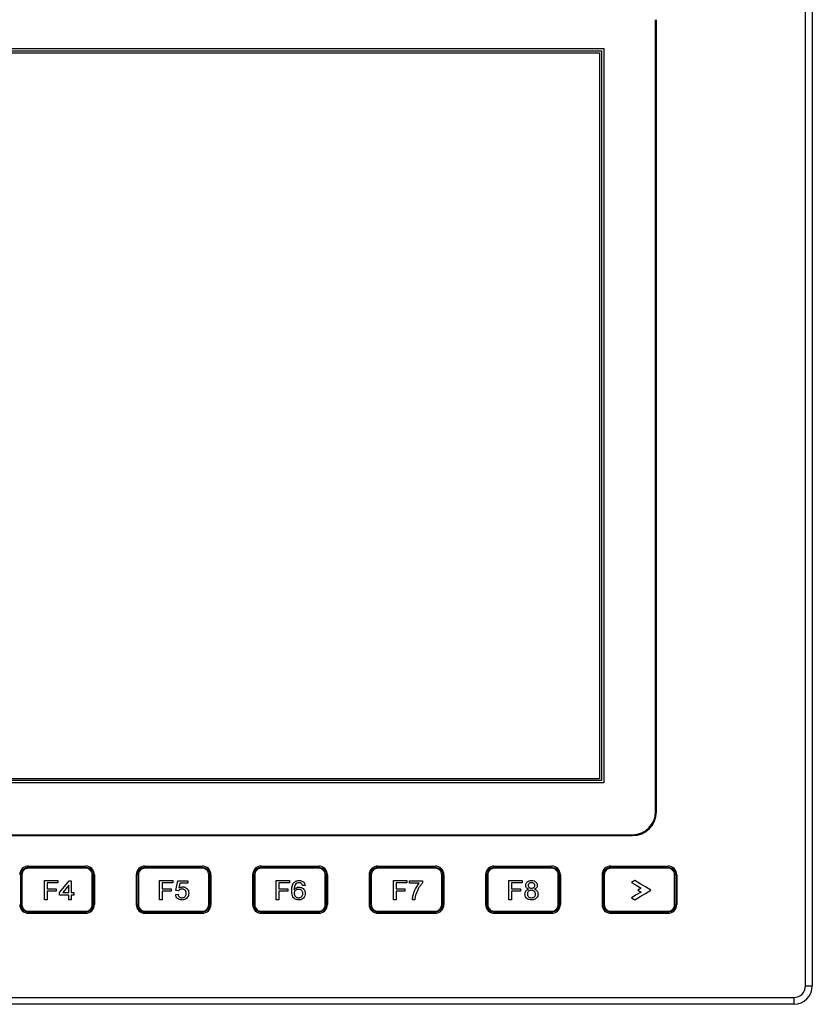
# Model space of a CAD drawing. Header units: millimetres. Extents: x 9237 to 10717, y 427 to 1202.
# Tile 3 of 12: x 9413 to 9585, y 845 to 1060. Entities that reach past the tile are written whole.
import ezdxf

# ---------------------------------------------------------------- set-up
doc = ezdxf.new("R2010")
doc.units = ezdxf.units.MM
doc.header["$LTSCALE"] = 3

msp = doc.modelspace()

# ---------------------------------------------------------------- linework, layer by layer
at = {"color": 7, "linetype": 'Continuous', "lineweight": 30}
for p, q in [((9583.9, 849.2), (9583.9, 1077.2)), ((9585.4, 1077.2), (9585.4, 849.2)), ((9551.2, 887.2), (9551.2, 1060)), ((9551.4, 887.2), (9551.4, 1060)), ((9326.9, 1053.7), (9539.9, 1053.7)), ((9327.4, 1053.2), (9539.4, 1053.2)), ((9327.8, 1052.8), (9539, 1052.8)), ((9539, 1052.8), (9539, 894.4)), ((9539.4, 1053.2), (9539.4, 894)), ((9539.9, 1053.7), (9539.9, 893.5)), ((9539.4, 894), (9327.4, 894)), ((9539, 894.4), (9327.8, 894.4)), ((9539.9, 893.5), (9326.9, 893.5)), ((9320.6, 882.2), (9546.2, 882.2)), ((9320.6, 882), (9546.2, 882)), ((9414.45, 875.35), (9426.95, 875.35)), ((9414.45, 875.1), (9426.95, 875.1)), ((9426.93, 874.9), (9414.47, 874.9)), ((9439.85, 875.35), (9452.35, 875.35)), ((9439.85, 875.1), (9452.35, 875.1)), ((9452.33, 874.9), (9439.87, 874.9)), ((9465.25, 875.35), (9477.75, 875.35)), ((9465.25, 875.1), (9477.75, 875.1)), ((9477.73, 874.9), (9465.27, 874.9)), ((9490.65, 875.35), (9503.15, 875.35)), ((9490.65, 875.1), (9503.15, 875.1)), ((9503.13, 874.9), (9490.67, 874.9)), ((9516.05, 875.35), (9528.55, 875.35)), ((9516.05, 875.1), (9528.55, 875.1)), ((9528.53, 874.9), (9516.07, 874.9)), ((9541.45, 875.35), (9553.95, 875.35)), ((9541.45, 875.1), (9553.95, 875.1)), ((9553.93, 874.9), (9541.47, 874.9)), ((9413.02, 873.45), (9412.8, 873.45)), ((9412.8, 866.95), (9412.8, 873.45)), ((9413.02, 873.45), (9413.02, 866.95)), ((9417.98, 872.21), (9420.89, 872.21)), ((9417.98, 868.01), (9417.98, 872.21)), ((9420.89, 872.21), (9420.89, 871.72)), ((9423.36, 872.16), (9423.79, 872.16)), ((9423.79, 872.16), (9423.79, 869.57)), ((9428.6, 873.45), (9428.37, 873.45)), ((9428.37, 866.95), (9428.37, 873.45)), ((9428.6, 873.45), (9428.6, 866.95)), ((9428.85, 873.45), (9428.85, 866.95)), ((9437.95, 873.45), (9437.95, 866.95)), ((9438.42, 873.45), (9438.2, 873.45)), ((9438.2, 866.95), (9438.2, 873.45)), ((9438.42, 873.45), (9438.42, 866.95)), ((9443.05, 872.21), (9445.96, 872.21)), ((9443.05, 868.01), (9443.05, 872.21)), ((9445.96, 872.21), (9445.96, 871.72)), ((9446.61, 870), (9447.04, 872.16)), ((9447.04, 872.16), (9449.19, 872.16)), ((9449.19, 872.16), (9449.19, 871.62)), ((9453.77, 866.95), (9453.77, 873.45)), ((9454, 873.45), (9453.77, 873.45)), ((9454, 873.45), (9454, 866.95)), ((9454.25, 873.45), (9454.25, 866.95)), ((9463.35, 873.45), (9463.35, 866.95)), ((9463.82, 873.45), (9463.6, 873.45)), ((9463.6, 866.95), (9463.6, 873.45)), ((9463.82, 873.45), (9463.82, 866.95)), ((9468.47, 872.21), (9471.38, 872.21)), ((9468.47, 868.01), (9468.47, 872.21)), ((9471.38, 872.21), (9471.38, 871.72)), ((9479.17, 866.95), (9479.17, 873.45)), ((9479.4, 873.45), (9479.17, 873.45)), ((9479.4, 873.45), (9479.4, 866.95)), ((9479.65, 873.45), (9479.65, 866.95)), ((9488.75, 873.45), (9488.75, 866.95)), ((9489.22, 873.45), (9489, 873.45)), ((9489, 866.95), (9489, 873.45)), ((9489.22, 873.45), (9489.22, 866.95)), ((9494.04, 872.21), (9496.95, 872.21)), ((9494.04, 868.01), (9494.04, 872.21)), ((9496.95, 872.21), (9496.95, 871.72)), ((9497.54, 872.16), (9500.39, 872.16)), ((9497.54, 871.62), (9497.54, 872.16)), ((9500.39, 872.16), (9500.39, 871.72)), ((9504.8, 873.45), (9504.57, 873.45)), ((9504.57, 866.95), (9504.57, 873.45)), ((9504.8, 873.45), (9504.8, 866.95)), ((9505.05, 873.45), (9505.05, 866.95)), ((9514.15, 873.45), (9514.15, 866.95)), ((9514.62, 873.45), (9514.4, 873.45)), ((9514.4, 866.95), (9514.4, 873.45)), ((9514.62, 873.45), (9514.62, 866.95)), ((9519.23, 872.21), (9522.14, 872.21)), ((9519.23, 868.01), (9519.23, 872.21)), ((9522.14, 872.21), (9522.14, 871.72)), ((9530.2, 873.45), (9529.97, 873.45)), ((9529.97, 866.95), (9529.97, 873.45)), ((9530.2, 873.45), (9530.2, 866.95)), ((9530.45, 873.45), (9530.45, 866.95)), ((9539.55, 873.45), (9539.55, 866.95)), ((9540.02, 873.45), (9539.8, 873.45)), ((9539.8, 866.95), (9539.8, 873.45)), ((9540.02, 873.45), (9540.02, 866.95)), ((9546.67, 872.22), (9545.98, 871.77)), ((9555.6, 873.45), (9555.37, 873.45)), ((9555.37, 866.95), (9555.37, 873.45)), ((9555.6, 873.45), (9555.6, 866.95)), ((9555.85, 873.45), (9555.85, 866.95)), ((9418.57, 871.72), (9418.57, 870.38)), ((9420.89, 871.72), (9418.57, 871.72)), ((9418.57, 870.38), (9420.51, 870.38)), ((9420.51, 870.38), (9420.51, 869.89)), ((9423.25, 871.18), (9421.94, 869.57)), ((9423.25, 869.57), (9423.25, 871.18)), ((9443.65, 871.72), (9443.65, 870.38)), ((9445.96, 871.72), (9443.65, 871.72)), ((9443.65, 870.38), (9445.58, 870.38)), ((9445.58, 870.38), (9445.58, 869.89)), ((9447.14, 869.95), (9446.61, 870)), ((9447.48, 871.62), (9447.26, 870.53)), ((9449.19, 871.62), (9447.48, 871.62)), ((9469.07, 871.72), (9469.07, 870.38)), ((9471.38, 871.72), (9469.07, 871.72)), ((9469.07, 870.38), (9471, 870.38)), ((9471, 870.38), (9471, 869.89)), ((9474.77, 871.13), (9474.23, 871.08)), ((9494.63, 871.72), (9494.63, 870.38)), ((9496.95, 871.72), (9494.63, 871.72)), ((9494.63, 870.38), (9496.57, 870.38)), ((9496.57, 870.38), (9496.57, 869.89)), ((9499.69, 871.62), (9497.54, 871.62)), ((9519.82, 871.72), (9519.82, 870.38)), ((9522.14, 871.72), (9519.82, 871.72)), ((9519.82, 870.38), (9521.76, 870.38)), ((9521.76, 870.38), (9521.76, 869.89)), ((9548.05, 870.54), (9547.36, 870.1)), ((9547.36, 870.1), (9548.05, 869.69)), ((9418.57, 868.01), (9417.98, 868.01)), ((9420.51, 869.89), (9418.57, 869.89)), ((9418.57, 869.89), (9418.57, 868.01)), ((9421.26, 869.03), (9421.26, 869.57)), ((9423.25, 869.03), (9421.26, 869.03)), ((9421.94, 869.57), (9423.25, 869.57)), ((9423.25, 868.01), (9423.25, 869.03)), ((9423.79, 868.01), (9423.25, 868.01)), ((9423.79, 869.57), (9424.33, 869.57)), ((9424.33, 869.03), (9423.79, 869.03)), ((9423.79, 869.03), (9423.79, 868.01)), ((9424.33, 869.57), (9424.33, 869.03)), ((9443.65, 868.01), (9443.05, 868.01)), ((9445.58, 869.89), (9443.65, 869.89)), ((9443.65, 869.89), (9443.65, 868.01)), ((9446.55, 869.14), (9447.09, 869.19)), ((9469.07, 868.01), (9468.47, 868.01)), ((9471, 869.89), (9469.07, 869.89)), ((9469.07, 869.89), (9469.07, 868.01)), ((9494.63, 868.01), (9494.04, 868.01)), ((9496.57, 869.89), (9494.63, 869.89)), ((9494.63, 869.89), (9494.63, 868.01)), ((9498.73, 868.01), (9498.19, 868.01)), ((9519.82, 868.01), (9519.23, 868.01)), ((9521.76, 869.89), (9519.82, 869.89)), ((9519.82, 869.89), (9519.82, 868.01)), ((9545.98, 868.42), (9546.67, 868.01)), ((9413.02, 866.95), (9412.8, 866.95)), ((9428.6, 866.95), (9428.37, 866.95)), ((9438.42, 866.95), (9438.2, 866.95)), ((9454, 866.95), (9453.77, 866.95)), ((9463.82, 866.95), (9463.6, 866.95)), ((9479.4, 866.95), (9479.17, 866.95)), ((9489.22, 866.95), (9489, 866.95)), ((9504.8, 866.95), (9504.57, 866.95)), ((9514.62, 866.95), (9514.4, 866.95)), ((9530.2, 866.95), (9529.97, 866.95)), ((9540.02, 866.95), (9539.8, 866.95)), ((9555.6, 866.95), (9555.37, 866.95)), ((9426.95, 865.3), (9414.45, 865.3)), ((9414.45, 865.05), (9426.95, 865.05)), ((9414.47, 865.5), (9426.93, 865.5)), ((9452.35, 865.3), (9439.85, 865.3)), ((9439.85, 865.05), (9452.35, 865.05)), ((9439.87, 865.5), (9452.33, 865.5)), ((9477.75, 865.3), (9465.25, 865.3)), ((9465.25, 865.05), (9477.75, 865.05)), ((9465.27, 865.5), (9477.73, 865.5)), ((9503.15, 865.3), (9490.65, 865.3)), ((9490.65, 865.05), (9503.15, 865.05)), ((9490.67, 865.5), (9503.13, 865.5)), ((9528.55, 865.3), (9516.05, 865.3)), ((9516.05, 865.05), (9528.55, 865.05)), ((9516.07, 865.5), (9528.53, 865.5)), ((9553.95, 865.3), (9541.45, 865.3)), ((9541.45, 865.05), (9553.95, 865.05)), ((9541.47, 865.5), (9553.93, 865.5)), ((9583.9, 849.2), (9585.4, 849.2)), ((9285.4, 846.7), (9581.4, 846.7)), ((9581.4, 846.7), (9581.4, 845.2)), ((9581.4, 845.2), (9285.4, 845.2))]:
    msp.add_line(p, q, dxfattribs=at)
at = {"color": 7, "linetype": 'Continuous', "lineweight": 30, "flags": 128}
for points in [[(9421.26, 869.57), (9422.31, 870.86), (9423.36, 872.16)], [(9550.19, 870.1), (9549.02, 870.8), (9547.85, 871.51), (9546.67, 872.22)], [(9545.98, 871.77), (9547.02, 871.16), (9548.05, 870.54)], [(9546.67, 868.01), (9547.85, 868.71), (9549.02, 869.4), (9550.19, 870.1)], [(9548.05, 869.69), (9547.02, 869.05), (9545.98, 868.42)]]:
    msp.add_lwpolyline(points, dxfattribs=at)
at = {"color": 7, "linetype": 'Continuous', "lineweight": 30}
for centre, radius, start, end in [((9546.2, 887.2), 5, 270, 0), ((9546.2, 887.2), 5.2, 270, 0), ((9414.45, 873.45), 1.9, 90, 180), ((9413.95, 874.94), 0.52, 354.5433, 16.817), ((9427.45, 874.94), 0.52, 163.183, 185.4567), ((9426.95, 873.45), 1.9, 0, 90), ((9439.85, 873.45), 1.9, 90, 180), ((9439.35, 874.94), 0.52, 354.5433, 16.817), ((9452.85, 874.94), 0.52, 163.183, 185.4567), ((9452.35, 873.45), 1.9, 0, 90), ((9465.25, 873.45), 1.9, 90, 180), ((9464.75, 874.94), 0.52, 354.5433, 16.817), ((9478.24, 874.94), 0.52, 163.1763, 185.4719), ((9477.75, 873.45), 1.9, 0, 90), ((9490.65, 873.45), 1.9, 90, 180), ((9490.15, 874.94), 0.52, 354.5433, 16.817), ((9503.65, 874.94), 0.52, 163.187, 185.4611), ((9503.15, 873.45), 1.9, 0, 90), ((9516.05, 873.45), 1.9, 90, 180), ((9515.55, 874.94), 0.52, 354.5389, 16.813), ((9529.04, 874.94), 0.52, 163.1719, 185.4594), ((9528.55, 873.45), 1.9, 0, 90), ((9541.45, 873.45), 1.9, 90, 180), ((9540.95, 874.94), 0.521, 354.546, 16.8059), ((9554.45, 874.94), 0.521, 163.1941, 185.454), ((9553.95, 873.45), 1.9, 0, 90), ((9414.45, 866.95), 1.9, 180, 270), ((9426.95, 866.95), 1.9, 270, 0), ((9439.85, 866.95), 1.9, 180, 270), ((9452.35, 866.95), 1.9, 270, 0), ((9465.25, 866.95), 1.9, 180, 270), ((9477.75, 866.95), 1.9, 270, 0), ((9490.65, 866.95), 1.9, 180, 270), ((9503.15, 866.95), 1.9, 270, 0), ((9516.05, 866.95), 1.9, 180, 270), ((9528.55, 866.95), 1.9, 270, 0), ((9541.45, 866.95), 1.9, 180, 270), ((9553.95, 866.95), 1.9, 270, 0), ((9413.95, 865.45), 0.52, 343.183, 5.4567), ((9427.45, 865.45), 0.52, 174.5433, 196.817), ((9439.35, 865.45), 0.52, 343.183, 5.4567), ((9452.85, 865.45), 0.52, 174.5433, 196.817), ((9464.75, 865.45), 0.52, 343.183, 5.4567), ((9478.24, 865.45), 0.52, 174.5281, 196.8237), ((9490.15, 865.45), 0.52, 343.183, 5.4567), ((9503.65, 865.45), 0.52, 174.5389, 196.813), ((9515.55, 865.45), 0.52, 343.187, 5.4611), ((9529.04, 865.45), 0.52, 174.5406, 196.8281), ((9540.95, 865.45), 0.521, 343.1941, 5.454), ((9554.45, 865.45), 0.521, 174.546, 196.8059), ((9581.4, 849.2), 2.5, 270, 0), ((9581.4, 849.2), 4, 270, 0)]:
    msp.add_arc(centre, radius, start, end, dxfattribs=at)
for points, knots in [([(9412.8, 873.45), (9412.82, 873.63), (9412.85, 874), (9413.13, 874.49), (9413.55, 874.86), (9414.01, 875.07), (9414.32, 875.09), (9414.45, 875.1)], [0, 0, 0, 0, 0.213043, 0.425983, 0.639621, 0.854649, 1, 1, 1, 1]), ([(9414.47, 874.9), (9414.36, 874.89), (9414.09, 874.87), (9413.68, 874.69), (9413.32, 874.36), (9413.07, 873.93), (9413.04, 873.61), (9413.02, 873.45)], [0, 0, 0, 0, 0.145199, 0.360084, 0.573717, 0.786779, 1, 1, 1, 1]), ([(9428.37, 873.45), (9428.37, 873.55), (9428.35, 873.82), (9428.18, 874.22), (9427.85, 874.59), (9427.42, 874.85), (9427.09, 874.88), (9426.93, 874.9)], [0, 0, 0, 0, 0.137128, 0.352111, 0.568086, 0.784117, 1, 1, 1, 1]), ([(9426.95, 875.1), (9427.13, 875.08), (9427.51, 875.04), (9428, 874.75), (9428.38, 874.33), (9428.57, 873.87), (9428.59, 873.56), (9428.6, 873.45)], [0, 0, 0, 0, 0.216097, 0.432223, 0.648157, 0.862993, 1, 1, 1, 1]), ([(9438.2, 873.45), (9438.22, 873.63), (9438.25, 874), (9438.53, 874.49), (9438.95, 874.86), (9439.41, 875.07), (9439.72, 875.09), (9439.85, 875.1)], [0, 0, 0, 0, 0.213042, 0.425983, 0.639621, 0.854648, 1, 1, 1, 1]), ([(9439.87, 874.9), (9439.76, 874.89), (9439.49, 874.87), (9439.08, 874.69), (9438.72, 874.36), (9438.47, 873.93), (9438.44, 873.61), (9438.42, 873.45)], [0, 0, 0, 0, 0.145199, 0.360084, 0.573717, 0.786779, 1, 1, 1, 1]), ([(9453.77, 873.45), (9453.77, 873.55), (9453.75, 873.82), (9453.58, 874.22), (9453.25, 874.59), (9452.82, 874.85), (9452.49, 874.88), (9452.33, 874.9)], [0, 0, 0, 0, 0.137128, 0.352111, 0.568086, 0.784117, 1, 1, 1, 1]), ([(9452.35, 875.1), (9452.53, 875.08), (9452.91, 875.04), (9453.4, 874.75), (9453.78, 874.33), (9453.97, 873.87), (9453.99, 873.56), (9454, 873.45)], [0, 0, 0, 0, 0.216097, 0.432223, 0.648157, 0.862992, 1, 1, 1, 1]), ([(9463.6, 873.45), (9463.62, 873.63), (9463.65, 874), (9463.93, 874.49), (9464.35, 874.86), (9464.81, 875.07), (9465.12, 875.09), (9465.25, 875.1)], [0, 0, 0, 0, 0.213042, 0.425983, 0.639621, 0.854654, 1, 1, 1, 1]), ([(9465.27, 874.9), (9465.16, 874.89), (9464.89, 874.87), (9464.48, 874.69), (9464.12, 874.36), (9463.87, 873.93), (9463.84, 873.61), (9463.82, 873.45)], [0, 0, 0, 0, 0.145199, 0.360084, 0.573718, 0.78678, 1, 1, 1, 1]), ([(9479.17, 873.45), (9479.17, 873.55), (9479.15, 873.82), (9478.98, 874.22), (9478.65, 874.59), (9478.22, 874.85), (9477.89, 874.88), (9477.73, 874.9)], [0, 0, 0, 0, 0.137129, 0.35211, 0.568091, 0.784122, 1, 1, 1, 1]), ([(9477.75, 875.1), (9477.93, 875.08), (9478.31, 875.04), (9478.8, 874.75), (9479.18, 874.33), (9479.37, 873.87), (9479.39, 873.56), (9479.4, 873.45)], [0, 0, 0, 0, 0.216097, 0.432228, 0.648157, 0.862992, 1, 1, 1, 1]), ([(9489, 873.45), (9489.02, 873.63), (9489.05, 874), (9489.33, 874.49), (9489.75, 874.86), (9490.21, 875.07), (9490.52, 875.09), (9490.65, 875.1)], [0, 0, 0, 0, 0.213042, 0.425984, 0.639626, 0.854654, 1, 1, 1, 1]), ([(9490.67, 874.9), (9490.56, 874.89), (9490.29, 874.87), (9489.88, 874.69), (9489.52, 874.36), (9489.27, 873.93), (9489.24, 873.61), (9489.22, 873.45)], [0, 0, 0, 0, 0.145199, 0.360084, 0.573718, 0.78678, 1, 1, 1, 1]), ([(9504.57, 873.45), (9504.57, 873.55), (9504.55, 873.82), (9504.38, 874.22), (9504.05, 874.59), (9503.62, 874.85), (9503.29, 874.88), (9503.13, 874.9)], [0, 0, 0, 0, 0.137129, 0.35211, 0.568091, 0.784122, 1, 1, 1, 1]), ([(9503.15, 875.1), (9503.33, 875.08), (9503.71, 875.04), (9504.2, 874.75), (9504.58, 874.33), (9504.77, 873.87), (9504.79, 873.56), (9504.8, 873.45)], [0, 0, 0, 0, 0.216097, 0.432228, 0.648157, 0.862992, 1, 1, 1, 1]), ([(9514.4, 873.45), (9514.42, 873.63), (9514.45, 874), (9514.73, 874.49), (9515.15, 874.86), (9515.61, 875.07), (9515.92, 875.09), (9516.05, 875.1)], [0, 0, 0, 0, 0.213041, 0.425981, 0.639623, 0.854649, 1, 1, 1, 1]), ([(9516.07, 874.9), (9515.96, 874.89), (9515.69, 874.87), (9515.28, 874.69), (9514.92, 874.36), (9514.67, 873.93), (9514.64, 873.61), (9514.62, 873.45)], [0, 0, 0, 0, 0.145193, 0.360085, 0.573719, 0.786778, 1, 1, 1, 1]), ([(9529.97, 873.45), (9529.97, 873.55), (9529.95, 873.82), (9529.78, 874.22), (9529.45, 874.59), (9529.02, 874.85), (9528.69, 874.88), (9528.53, 874.9)], [0, 0, 0, 0, 0.137129, 0.352108, 0.568087, 0.784111, 1, 1, 1, 1]), ([(9528.55, 875.1), (9528.73, 875.08), (9529.11, 875.04), (9529.6, 874.75), (9529.98, 874.33), (9530.17, 873.87), (9530.19, 873.56), (9530.2, 873.45)], [0, 0, 0, 0, 0.216091, 0.432223, 0.648157, 0.862992, 1, 1, 1, 1]), ([(9539.8, 873.45), (9539.82, 873.63), (9539.85, 874), (9540.13, 874.49), (9540.55, 874.86), (9541.01, 875.07), (9541.32, 875.09), (9541.45, 875.1)], [0, 0, 0, 0, 0.213043, 0.425983, 0.639621, 0.854649, 1, 1, 1, 1]), ([(9541.47, 874.9), (9541.36, 874.89), (9541.09, 874.87), (9540.68, 874.69), (9540.32, 874.36), (9540.07, 873.93), (9540.04, 873.61), (9540.02, 873.45)], [0, 0, 0, 0, 0.145199, 0.360086, 0.573715, 0.786778, 1, 1, 1, 1]), ([(9555.37, 873.45), (9555.37, 873.55), (9555.35, 873.82), (9555.18, 874.22), (9554.85, 874.59), (9554.42, 874.85), (9554.09, 874.88), (9553.93, 874.9)], [0, 0, 0, 0, 0.137128, 0.352108, 0.568087, 0.784123, 1, 1, 1, 1]), ([(9553.95, 875.1), (9554.13, 875.08), (9554.51, 875.04), (9555, 874.75), (9555.38, 874.33), (9555.57, 873.87), (9555.59, 873.56), (9555.6, 873.45)], [0, 0, 0, 0, 0.2161018, 0.4322324, 0.648158, 0.8629927, 1, 1, 1, 1]), ([(9472.35, 871.73), (9472.47, 871.84), (9472.71, 872.07), (9473.13, 872.19), (9473.39, 872.2), (9473.49, 872.21)], [0, 0, 0, 0, 0.383627, 0.768925, 1, 1, 1, 1]), ([(9473.49, 872.21), (9473.69, 872.19), (9474.03, 872.16), (9474.42, 871.9), (9474.66, 871.59), (9474.74, 871.31), (9474.77, 871.16), (9474.77, 871.13)], [0, 0, 0, 0, 0.331193, 0.539892, 0.748739, 0.953087, 1, 1, 1, 1]), ([(9522.89, 871.15), (9522.9, 871.27), (9522.92, 871.5), (9523.11, 871.8), (9523.38, 872.03), (9523.74, 872.19), (9524, 872.2), (9524.15, 872.21)], [0, 0, 0, 0, 0.18996, 0.381244, 0.562188, 0.762291, 1, 1, 1, 1]), ([(9524.15, 872.21), (9524.35, 872.19), (9524.69, 872.17), (9525.08, 871.92), (9525.33, 871.62), (9525.42, 871.34), (9525.42, 871.18), (9525.42, 871.14)], [0, 0, 0, 0, 0.323918, 0.531622, 0.739474, 0.933783, 1, 1, 1, 1]), ([(9447.94, 870.32), (9447.81, 870.32), (9447.58, 870.3), (9447.31, 870.14), (9447.19, 870.01), (9447.14, 869.95)], [0, 0, 0, 0, 0.40899, 0.744125, 1, 1, 1, 1]), ([(9447.26, 870.53), (9447.32, 870.57), (9447.44, 870.65), (9447.71, 870.77), (9447.92, 870.8), (9448.07, 870.81)], [0, 0, 0, 0, 0.251288, 0.503073, 1, 1, 1, 1]), ([(9448.87, 869.42), (9448.86, 869.55), (9448.84, 869.77), (9448.69, 870.04), (9448.49, 870.21), (9448.23, 870.31), (9448.04, 870.32), (9447.94, 870.32)], [0, 0, 0, 0, 0.266713, 0.442606, 0.618907, 0.785178, 1, 1, 1, 1]), ([(9448.07, 870.81), (9448.23, 870.8), (9448.56, 870.77), (9448.97, 870.51), (9449.26, 870.16), (9449.39, 869.79), (9449.4, 869.55), (9449.41, 869.45)], [0, 0, 0, 0, 0.227592, 0.457538, 0.657577, 0.865551, 1, 1, 1, 1]), ([(9471.87, 869.98), (9471.87, 870.13), (9471.88, 870.44), (9471.96, 871), (9472.12, 871.45), (9472.32, 871.69), (9472.35, 871.73)], [0, 0, 0, 0, 0.251131, 0.502536, 0.915701, 1, 1, 1, 1]), ([(9473.42, 867.96), (9473.23, 867.97), (9472.88, 868), (9472.43, 868.27), (9472.09, 868.66), (9471.89, 869.26), (9471.88, 869.72), (9471.87, 869.98)], [0, 0, 0, 0, 0.1983554, 0.3627203, 0.5269443, 0.7305899, 1, 1, 1, 1]), ([(9472.96, 871.6), (9472.84, 871.5), (9472.62, 871.3), (9472.42, 870.8), (9472.41, 870.43), (9472.4, 870.2)], [0, 0, 0, 0, 0.294555, 0.564941, 1, 1, 1, 1]), ([(9472.4, 870.2), (9472.5, 870.32), (9472.71, 870.55), (9473.11, 870.73), (9473.38, 870.75), (9473.5, 870.76)], [0, 0, 0, 0, 0.361828, 0.726335, 1, 1, 1, 1]), ([(9473.36, 870.27), (9473.23, 870.26), (9472.98, 870.24), (9472.68, 870.06), (9472.49, 869.82), (9472.41, 869.6), (9472.41, 869.46), (9472.4, 869.4)], [0, 0, 0, 0, 0.257845, 0.518064, 0.703629, 0.889627, 1, 1, 1, 1]), ([(9473.46, 871.72), (9473.41, 871.72), (9473.33, 871.72), (9473.15, 871.69), (9473.04, 871.64), (9472.96, 871.6)], [0, 0, 0, 0, 0.251148, 0.502853, 1, 1, 1, 1]), ([(9474.29, 869.38), (9474.28, 869.5), (9474.26, 869.72), (9474.1, 869.99), (9473.89, 870.16), (9473.63, 870.26), (9473.45, 870.27), (9473.36, 870.27)], [0, 0, 0, 0, 0.25944, 0.441072, 0.622637, 0.809882, 1, 1, 1, 1]), ([(9474.02, 871.51), (9473.98, 871.54), (9473.88, 871.63), (9473.68, 871.71), (9473.53, 871.72), (9473.46, 871.72)], [0, 0, 0, 0, 0.251739, 0.665643, 1, 1, 1, 1]), ([(9473.5, 870.76), (9473.66, 870.74), (9473.98, 870.71), (9474.38, 870.46), (9474.67, 870.11), (9474.81, 869.74), (9474.82, 869.49), (9474.83, 869.39)], [0, 0, 0, 0, 0.223578, 0.449191, 0.650459, 0.86113, 1, 1, 1, 1]), ([(9474.23, 871.08), (9474.22, 871.12), (9474.2, 871.2), (9474.14, 871.35), (9474.07, 871.45), (9474.02, 871.51)], [0, 0, 0, 0, 0.2521576, 0.5046938, 1, 1, 1, 1]), ([(9498.19, 868.01), (9498.23, 868.34), (9498.3, 869.01), (9498.72, 870.28), (9499.31, 871.08), (9499.69, 871.62)], [0, 0, 0, 0, 0.252657, 0.50426, 1, 1, 1, 1]), ([(9500.39, 871.72), (9500.23, 871.53), (9499.91, 871.15), (9499.37, 870.31), (9499.11, 869.61), (9498.93, 869.15)], [0, 0, 0, 0, 0.251103, 0.501916, 1, 1, 1, 1]), ([(9522.73, 869.25), (9522.75, 869.42), (9522.77, 869.7), (9522.99, 870.02), (9523.25, 870.22), (9523.45, 870.28), (9523.54, 870.31)], [0, 0, 0, 0, 0.3484401, 0.5715948, 0.7949372, 1, 1, 1, 1]), ([(9523.54, 870.31), (9523.4, 870.37), (9523.18, 870.47), (9522.98, 870.73), (9522.9, 870.95), (9522.89, 871.09), (9522.89, 871.15)], [0, 0, 0, 0, 0.396757, 0.625045, 0.853202, 1, 1, 1, 1]), ([(9524.14, 870.06), (9524.02, 870.05), (9523.8, 870.03), (9523.53, 869.87), (9523.36, 869.67), (9523.28, 869.45), (9523.27, 869.31), (9523.27, 869.26)], [0, 0, 0, 0, 0.288298, 0.48325, 0.677961, 0.878846, 1, 1, 1, 1]), ([(9524.16, 871.72), (9524.04, 871.72), (9523.84, 871.7), (9523.62, 871.56), (9523.49, 871.41), (9523.44, 871.26), (9523.43, 871.17), (9523.43, 871.15)], [0, 0, 0, 0, 0.343943, 0.552259, 0.760965, 0.920697, 1, 1, 1, 1]), ([(9523.43, 871.15), (9523.44, 871.06), (9523.46, 870.91), (9523.58, 870.73), (9523.73, 870.62), (9523.93, 870.55), (9524.08, 870.54), (9524.16, 870.54)], [0, 0, 0, 0, 0.245372, 0.415247, 0.584565, 0.771316, 1, 1, 1, 1]), ([(9525.05, 869.24), (9525.04, 869.34), (9525.02, 869.53), (9524.88, 869.76), (9524.68, 869.93), (9524.43, 870.04), (9524.24, 870.05), (9524.14, 870.06)], [0, 0, 0, 0, 0.219687, 0.403051, 0.585597, 0.788122, 1, 1, 1, 1]), ([(9524.88, 871.12), (9524.88, 871.19), (9524.87, 871.33), (9524.75, 871.51), (9524.58, 871.64), (9524.37, 871.71), (9524.23, 871.72), (9524.16, 871.72)], [0, 0, 0, 0, 0.190365, 0.382809, 0.595004, 0.801125, 1, 1, 1, 1]), ([(9524.16, 870.54), (9524.28, 870.55), (9524.46, 870.56), (9524.68, 870.68), (9524.81, 870.83), (9524.88, 870.98), (9524.88, 871.08), (9524.88, 871.12)], [0, 0, 0, 0, 0.320363, 0.519738, 0.719314, 0.881112, 1, 1, 1, 1]), ([(9525.42, 871.14), (9525.41, 871.03), (9525.4, 870.84), (9525.25, 870.59), (9525.04, 870.42), (9524.88, 870.35), (9524.79, 870.31)], [0, 0, 0, 0, 0.283771, 0.517091, 0.74985, 1, 1, 1, 1]), ([(9524.79, 870.31), (9524.95, 870.25), (9525.21, 870.13), (9525.46, 869.81), (9525.57, 869.52), (9525.58, 869.32), (9525.58, 869.23)], [0, 0, 0, 0, 0.35135, 0.587414, 0.822713, 1, 1, 1, 1]), ([(9447.94, 867.96), (9447.72, 867.97), (9447.37, 868.01), (9446.94, 868.28), (9446.68, 868.61), (9446.58, 868.92), (9446.56, 869.09), (9446.55, 869.14)], [0, 0, 0, 0, 0.315831, 0.523786, 0.732017, 0.929622, 1, 1, 1, 1]), ([(9447.09, 869.19), (9447.12, 869.07), (9447.17, 868.86), (9447.36, 868.62), (9447.57, 868.49), (9447.77, 868.45), (9447.89, 868.44), (9447.94, 868.44)], [0, 0, 0, 0, 0.310357, 0.508048, 0.706462, 0.896829, 1, 1, 1, 1]), ([(9447.94, 868.44), (9448.07, 868.45), (9448.3, 868.47), (9448.57, 868.64), (9448.75, 868.86), (9448.85, 869.13), (9448.86, 869.32), (9448.87, 869.42)], [0, 0, 0, 0, 0.261136, 0.440083, 0.618727, 0.80586, 1, 1, 1, 1]), ([(9449.06, 868.47), (9448.95, 868.35), (9448.72, 868.11), (9448.3, 867.97), (9448.03, 867.96), (9447.94, 867.96)], [0, 0, 0, 0, 0.381968, 0.766446, 1, 1, 1, 1]), ([(9449.41, 869.45), (9449.4, 869.36), (9449.39, 869.1), (9449.28, 868.75), (9449.12, 868.54), (9449.06, 868.47)], [0, 0, 0, 0, 0.251562, 0.744935, 1, 1, 1, 1]), ([(9472.4, 869.4), (9472.42, 869.28), (9472.45, 869.04), (9472.64, 868.72), (9472.92, 868.52), (9473.17, 868.45), (9473.33, 868.44), (9473.38, 868.44)], [0, 0, 0, 0, 0.240348, 0.482048, 0.70334, 0.892198, 1, 1, 1, 1]), ([(9473.38, 868.44), (9473.5, 868.45), (9473.71, 868.47), (9473.98, 868.63), (9474.17, 868.84), (9474.27, 869.11), (9474.28, 869.29), (9474.29, 869.38)], [0, 0, 0, 0, 0.239547, 0.434459, 0.629352, 0.822463, 1, 1, 1, 1]), ([(9474.83, 869.39), (9474.81, 869.21), (9474.77, 868.83), (9474.48, 868.35), (9474.06, 868.07), (9473.7, 867.97), (9473.49, 867.96), (9473.42, 867.96)], [0, 0, 0, 0, 0.249821, 0.50173, 0.719546, 0.908853, 1, 1, 1, 1]), ([(9498.93, 869.15), (9498.9, 869.06), (9498.85, 868.87), (9498.77, 868.49), (9498.74, 868.2), (9498.73, 868.01)], [0, 0, 0, 0, 0.250261, 0.500645, 1, 1, 1, 1]), ([(9524.16, 867.96), (9523.94, 867.97), (9523.58, 868), (9523.14, 868.28), (9522.86, 868.62), (9522.74, 868.97), (9522.73, 869.18), (9522.73, 869.25)], [0, 0, 0, 0, 0.298477, 0.500777, 0.702735, 0.904547, 1, 1, 1, 1]), ([(9523.27, 869.26), (9523.28, 869.16), (9523.3, 868.98), (9523.41, 868.74), (9523.62, 868.57), (9523.88, 868.46), (9524.07, 868.45), (9524.16, 868.44)], [0, 0, 0, 0, 0.224502, 0.394186, 0.565386, 0.804377, 1, 1, 1, 1]), ([(9524.16, 868.44), (9524.3, 868.45), (9524.54, 868.47), (9524.81, 868.64), (9524.97, 868.85), (9525.04, 869.07), (9525.04, 869.2), (9525.05, 869.24)], [0, 0, 0, 0, 0.317209, 0.511897, 0.706579, 0.904538, 1, 1, 1, 1]), ([(9525.58, 869.23), (9525.57, 869.08), (9525.54, 868.78), (9525.3, 868.41), (9524.97, 868.13), (9524.57, 867.98), (9524.29, 867.96), (9524.16, 867.96)], [0, 0, 0, 0, 0.208265, 0.418231, 0.607466, 0.809901, 1, 1, 1, 1]), ([(9414.45, 865.3), (9414.26, 865.31), (9413.89, 865.35), (9413.39, 865.64), (9413.02, 866.06), (9412.82, 866.52), (9412.8, 866.83), (9412.8, 866.95)], [0, 0, 0, 0, 0.216097, 0.432223, 0.648157, 0.862992, 1, 1, 1, 1]), ([(9413.02, 866.95), (9413.03, 866.84), (9413.05, 866.57), (9413.22, 866.17), (9413.54, 865.8), (9413.98, 865.54), (9414.3, 865.51), (9414.47, 865.5)], [0, 0, 0, 0, 0.137128, 0.352111, 0.568086, 0.784117, 1, 1, 1, 1]), ([(9426.93, 865.5), (9427.04, 865.5), (9427.31, 865.52), (9427.72, 865.7), (9428.08, 866.03), (9428.33, 866.46), (9428.36, 866.78), (9428.37, 866.95)], [0, 0, 0, 0, 0.145199, 0.360084, 0.573717, 0.786779, 1, 1, 1, 1]), ([(9428.6, 866.95), (9428.58, 866.76), (9428.54, 866.39), (9428.26, 865.9), (9427.85, 865.53), (9427.38, 865.32), (9427.07, 865.3), (9426.95, 865.3)], [0, 0, 0, 0, 0.213042, 0.425983, 0.639621, 0.854648, 1, 1, 1, 1]), ([(9439.85, 865.3), (9439.66, 865.31), (9439.29, 865.35), (9438.79, 865.64), (9438.42, 866.06), (9438.22, 866.52), (9438.2, 866.83), (9438.2, 866.95)], [0, 0, 0, 0, 0.216097, 0.432223, 0.648157, 0.862993, 1, 1, 1, 1]), ([(9438.42, 866.95), (9438.43, 866.84), (9438.45, 866.57), (9438.62, 866.17), (9438.94, 865.8), (9439.38, 865.54), (9439.7, 865.51), (9439.87, 865.5)], [0, 0, 0, 0, 0.137128, 0.352111, 0.568086, 0.784117, 1, 1, 1, 1]), ([(9452.33, 865.5), (9452.44, 865.5), (9452.71, 865.52), (9453.12, 865.7), (9453.48, 866.03), (9453.73, 866.46), (9453.76, 866.78), (9453.77, 866.95)], [0, 0, 0, 0, 0.145198, 0.360083, 0.573721, 0.78678, 1, 1, 1, 1]), ([(9454, 866.95), (9453.98, 866.76), (9453.94, 866.39), (9453.66, 865.9), (9453.25, 865.53), (9452.78, 865.32), (9452.47, 865.3), (9452.35, 865.3)], [0, 0, 0, 0, 0.213043, 0.425983, 0.639621, 0.854649, 1, 1, 1, 1]), ([(9465.25, 865.3), (9465.06, 865.31), (9464.69, 865.35), (9464.19, 865.64), (9463.82, 866.06), (9463.62, 866.52), (9463.6, 866.83), (9463.6, 866.95)], [0, 0, 0, 0, 0.216097, 0.432224, 0.648155, 0.862993, 1, 1, 1, 1]), ([(9463.82, 866.95), (9463.83, 866.84), (9463.85, 866.57), (9464.02, 866.17), (9464.34, 865.8), (9464.78, 865.54), (9465.1, 865.51), (9465.27, 865.5)], [0, 0, 0, 0, 0.137128, 0.35211, 0.568086, 0.784117, 1, 1, 1, 1]), ([(9477.73, 865.5), (9477.84, 865.5), (9478.11, 865.52), (9478.52, 865.7), (9478.88, 866.03), (9479.13, 866.46), (9479.16, 866.78), (9479.17, 866.95)], [0, 0, 0, 0, 0.145193, 0.360085, 0.573719, 0.786778, 1, 1, 1, 1]), ([(9479.4, 866.95), (9479.38, 866.76), (9479.34, 866.39), (9479.06, 865.9), (9478.65, 865.53), (9478.18, 865.32), (9477.87, 865.3), (9477.75, 865.3)], [0, 0, 0, 0, 0.213041, 0.425985, 0.639622, 0.854649, 1, 1, 1, 1]), ([(9490.65, 865.3), (9490.46, 865.31), (9490.09, 865.35), (9489.59, 865.64), (9489.22, 866.06), (9489.02, 866.52), (9489, 866.83), (9489, 866.95)], [0, 0, 0, 0, 0.216092, 0.432224, 0.648154, 0.862993, 1, 1, 1, 1]), ([(9489.22, 866.95), (9489.23, 866.84), (9489.25, 866.57), (9489.42, 866.17), (9489.74, 865.8), (9490.18, 865.54), (9490.5, 865.51), (9490.67, 865.5)], [0, 0, 0, 0, 0.137129, 0.352109, 0.568085, 0.784116, 1, 1, 1, 1]), ([(9503.13, 865.5), (9503.24, 865.5), (9503.51, 865.52), (9503.92, 865.7), (9504.28, 866.03), (9504.53, 866.46), (9504.56, 866.78), (9504.57, 866.95)], [0, 0, 0, 0, 0.145193, 0.360085, 0.573719, 0.786778, 1, 1, 1, 1]), ([(9504.8, 866.95), (9504.78, 866.76), (9504.74, 866.39), (9504.46, 865.9), (9504.05, 865.53), (9503.58, 865.32), (9503.27, 865.3), (9503.15, 865.3)], [0, 0, 0, 0, 0.213041, 0.425981, 0.639623, 0.854649, 1, 1, 1, 1]), ([(9516.05, 865.3), (9515.86, 865.31), (9515.49, 865.35), (9514.99, 865.64), (9514.62, 866.06), (9514.42, 866.52), (9514.4, 866.83), (9514.4, 866.95)], [0, 0, 0, 0, 0.216096, 0.432227, 0.648156, 0.862993, 1, 1, 1, 1]), ([(9514.62, 866.95), (9514.63, 866.84), (9514.65, 866.57), (9514.82, 866.17), (9515.14, 865.8), (9515.58, 865.54), (9515.9, 865.51), (9516.07, 865.5)], [0, 0, 0, 0, 0.137129, 0.35211, 0.568091, 0.784122, 1, 1, 1, 1]), ([(9528.53, 865.5), (9528.64, 865.5), (9528.91, 865.52), (9529.32, 865.7), (9529.68, 866.03), (9529.93, 866.46), (9529.96, 866.78), (9529.97, 866.95)], [0, 0, 0, 0, 0.145198, 0.360082, 0.573719, 0.78678, 1, 1, 1, 1]), ([(9530.2, 866.95), (9530.18, 866.76), (9530.14, 866.39), (9529.86, 865.9), (9529.45, 865.53), (9528.98, 865.32), (9528.67, 865.3), (9528.55, 865.3)], [0, 0, 0, 0, 0.213043, 0.425983, 0.639621, 0.854649, 1, 1, 1, 1]), ([(9541.45, 865.3), (9541.26, 865.31), (9540.89, 865.35), (9540.39, 865.64), (9540.02, 866.06), (9539.82, 866.52), (9539.8, 866.83), (9539.8, 866.95)], [0, 0, 0, 0, 0.216102, 0.432223, 0.648157, 0.862992, 1, 1, 1, 1]), ([(9540.02, 866.95), (9540.03, 866.84), (9540.05, 866.57), (9540.22, 866.17), (9540.54, 865.8), (9540.98, 865.54), (9541.3, 865.51), (9541.47, 865.5)], [0, 0, 0, 0, 0.137128, 0.352114, 0.568085, 0.784123, 1, 1, 1, 1]), ([(9553.93, 865.5), (9554.04, 865.5), (9554.31, 865.52), (9554.72, 865.7), (9555.08, 866.03), (9555.33, 866.46), (9555.36, 866.78), (9555.37, 866.95)], [0, 0, 0, 0, 0.145199, 0.360084, 0.573723, 0.786779, 1, 1, 1, 1]), ([(9555.6, 866.95), (9555.58, 866.76), (9555.54, 866.39), (9555.26, 865.9), (9554.85, 865.53), (9554.38, 865.32), (9554.07, 865.3), (9553.95, 865.3)], [0, 0, 0, 0, 0.213043, 0.425983, 0.639621, 0.854649, 1, 1, 1, 1])]:
    msp.add_open_spline(points, degree=3, knots=knots, dxfattribs=at)

doc.saveas('drawing.dxf')
